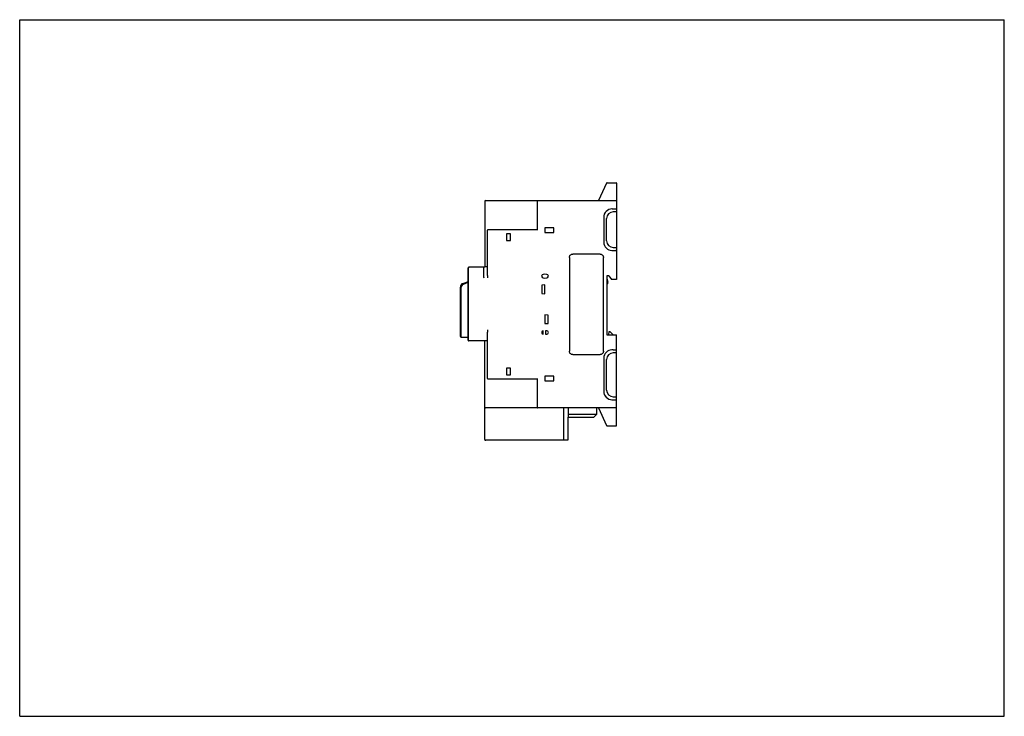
# Model space of a CAD drawing. Header units: millimetres. Extents: x 0 to 297, y 0 to 210.
import ezdxf

# ---------------------------------------------------------------- set-up
doc = ezdxf.new("R2010")
doc.units = ezdxf.units.MM
doc.header["$LTSCALE"] = 16.335
doc.layers.get('0').update_dxf_attribs({"linetype": 'CONTINUOUS'})

msp = doc.modelspace()

# ---------------------------------------------------------------- linework, layer by layer
at = {"color": 7, "linetype": 'Continuous'}
for p, q in [((0, 0), (0, 210)), ((0, 210), (297, 210)), ((297, 0), (297, 210)), ((177.02, 160.76), (174.56, 155.45)), ((177.16, 160.85), (179.91, 160.85)), ((180.06, 160.7), (180.06, 140.61)), ((140.31, 155.3), (140.31, 135.44)), ((140.46, 155.45), (179.91, 155.45)), ((156.06, 155.3), (156.06, 146.7)), ((178.68, 152.95), (179.91, 152.95)), ((179.91, 152.05), (179.05, 152.05)), ((176.18, 150.45), (176.18, 142.97)), ((177.05, 143.35), (177.05, 150.05)), ((141.11, 133.19), (141.11, 146.55)), ((156.06, 146.7), (141.26, 146.7)), ((156.06, 146.7), (156.21, 146.55)), ((158.36, 147.26), (158.36, 145.89)), ((161.12, 147.26), (158.36, 147.26)), ((158.36, 145.89), (161.12, 145.89)), ((161.12, 145.89), (161.12, 147.26)), ((146.81, 145.45), (146.81, 143.45)), ((148.07, 145.45), (146.81, 145.45)), ((146.81, 143.45), (148.07, 143.45)), ((148.07, 143.45), (148.07, 145.45)), ((178.68, 140.47), (179.06, 140.47)), ((179.05, 141.35), (179.91, 141.35)), ((179.06, 140.45), (179.91, 140.45)), ((180.05, 140.54), (180.06, 140.61)), ((180.06, 140.6), (180.06, 131.7)), ((165.8, 138.34), (165.8, 110.06)), ((175.08, 139.34), (166.8, 139.34)), ((176.08, 110.06), (176.08, 138.34)), ((135.31, 113.39), (135.31, 135.19)), ((135.36, 113.29), (135.36, 135.19)), ((140.31, 135.44), (135.61, 135.44)), ((141.11, 135.47), (140.31, 135.45)), ((133.74, 130.52), (135.31, 131.12)), ((133.83, 130.29), (135.31, 130.86)), ((158.44, 133.27), (157.89, 133.22)), ((157.89, 132.18), (158.44, 132.13)), ((158.98, 133.22), (158.44, 133.27)), ((158.44, 132.13), (158.98, 132.18)), ((177.71, 132.78), (177.06, 132.77)), ((177.06, 132.77), (177.07, 115.02)), ((177.06, 131.95), (177.39, 130.87)), ((177.71, 132.78), (178.47, 131.7)), ((180.06, 131.7), (178.47, 131.7)), ((132.94, 114.45), (132.94, 129.35)), ((133.19, 114.2), (133.19, 129.35)), ((158.44, 130.03), (157.49, 129.95)), ((157.49, 129.95), (157.49, 127.45)), ((158.44, 127.37), (158.44, 130.03)), ((157.49, 127.45), (158.44, 127.37)), ((159.39, 120.95), (158.44, 121.03)), ((158.44, 121.03), (158.44, 118.37)), ((159.39, 118.45), (159.39, 120.95)), ((157.9, 115.18), (157.9, 116.22)), ((158.44, 118.37), (159.39, 118.45)), ((158.98, 116.22), (158.65, 116.25)), ((158.65, 116.25), (158.65, 115.15)), ((177.66, 115.02), (177.84, 116.01)), ((177.84, 116.01), (178.05, 116.01)), ((178.05, 116.01), (179.02, 115.01)), ((132.94, 114.45), (133.19, 114.2)), ((135.31, 114.2), (133.19, 114.2)), ((141.11, 113.21), (135.52, 113.14)), ((140.31, 83.45), (140.31, 113.2)), ((141.11, 101.85), (141.11, 115.48)), ((158.65, 115.15), (158.98, 115.18)), ((177.07, 115.02), (180.06, 115.01)), ((180.06, 110.3), (180.06, 115.01)), ((179.06, 110.43), (178.68, 110.43)), ((179.06, 110.45), (179.91, 110.45)), ((180.06, 110.29), (180.05, 110.36)), ((180.06, 87.7), (180.06, 110.29)), ((166.8, 109.06), (175.08, 109.06)), ((176.18, 107.93), (176.18, 97.95)), ((177.05, 98.35), (177.05, 107.55)), ((179.91, 109.55), (179.05, 109.55)), ((148.07, 104.95), (146.81, 104.95)), ((146.81, 104.95), (146.81, 102.95)), ((148.07, 102.95), (148.07, 104.95)), ((141.26, 101.7), (156.06, 101.7)), ((146.81, 102.95), (148.07, 102.95)), ((156.06, 101.7), (156.21, 101.85)), ((156.06, 101.7), (156.06, 93.1)), ((161.12, 102.5), (158.36, 102.5)), ((158.36, 102.5), (158.36, 101.14)), ((158.36, 101.14), (161.12, 101.14)), ((161.12, 101.14), (161.12, 102.5)), ((178.68, 95.45), (179.91, 95.45)), ((179.05, 96.35), (179.91, 96.35)), ((179.91, 92.95), (140.46, 92.95)), ((164.06, 92.95), (164.06, 83.2)), ((165.46, 92.95), (165.46, 90.2)), ((173.96, 92.95), (173.95, 90.95)), ((174.56, 92.95), (177.02, 87.64)), ((165.31, 90.2), (173.19, 90.2)), ((165.31, 90.2), (165.31, 83.2)), ((173.95, 90.95), (165.46, 90.95)), ((173.19, 90.2), (173.95, 90.95)), ((177.16, 87.55), (179.91, 87.55)), ((165.31, 83.2), (140.56, 83.2)), ((0, 0), (297, 0))]:
    msp.add_line(p, q, dxfattribs=at)
for centre, radius, start, end in [((177.16, 160.7), 0.15, 90, 155.1576), ((179.91, 160.7), 0.15, 0, 90), ((140.46, 155.3), 0.15, 90, 180), ((156.21, 155.3), 0.15, 90, 180), ((179.91, 155.3), 0.15, 0, 90), ((178.68, 150.45), 2.5, 89.9992, 179.9989), ((179.05, 150.05), 2, 90, 180), ((179.91, 152.8), 0.15, 0, 90), ((179.91, 152.2), 0.15, 270, 360), ((141.26, 146.55), 0.15, 90, 180), ((179.05, 143.35), 2, 180, 270), ((179.91, 141.2), 0.15, 0, 90), ((135.56, 135.19), 0.25, 86.7497, 180), ((135.61, 135.19), 0.25, 90, 180), ((157.94, 132.7), 0.525, 95, 265.0205), ((158.94, 132.7), 0.525, 274.9956, 85), ((176.82, 130.7), 0.6, 294.5943, 16.77), ((134.19, 129.35), 1.25, 111, 180), ((134.19, 129.35), 1, 111, 180), ((157.94, 115.7), 0.525, 93.8226, 266.1774), ((158.94, 115.7), 0.525, 275.0054, 85), ((135.56, 113.39), 0.25, 180, 223.0718), ((135.51, 113.29), 0.15, 180, 270.7378), ((179.05, 107.55), 2, 90, 180), ((179.91, 109.7), 0.15, 270, 360), ((141.26, 101.85), 0.15, 180, 270), ((179.05, 98.35), 2, 180, 270), ((178.68, 97.95), 2.5, 180.0011, 270.0008), ((179.91, 96.2), 0.15, 0, 90), ((179.91, 95.6), 0.15, 270, 360), ((140.46, 93.1), 0.15, 180, 270), ((156.21, 93.1), 0.15, 180, 270), ((179.91, 93.1), 0.15, 270, 360), ((177.16, 87.7), 0.15, 204.8424, 270), ((179.91, 87.7), 0.15, 270, 360), ((140.56, 83.45), 0.25, 180, 270), ((140.46, 83.35), 0.15, 180, 270)]:
    msp.add_arc(centre, radius, start, end, dxfattribs=at)
for centre, major_axis, ratio, start_param, end_param in [((178.66, 150.45), (2.5, 0), 0.999962, 1.570796, 3.141593), ((178.66, 142.95), (1.77, 1.77), 0.999924, -3.926953, -2.356233), ((178.66, 107.95), (-1.77, 1.77), 0.999924, -0.78536, 0.78536), ((178.66, 97.95), (2.5, 0), 0.999962, -3.141593, -1.570796)]:
    msp.add_ellipse(centre, major_axis=major_axis, ratio=ratio, start_param=start_param, end_param=end_param, dxfattribs=at)
for points, knots in [([(179.91, 140.45), (179.95, 140.45), (180.01, 140.47), (180.04, 140.52), (180.05, 140.54)], [0, 0, 0, 0, 0.545831, 1, 1, 1, 1]), ([(165.8, 138.34), (165.8, 138.45), (165.83, 138.65), (165.98, 138.94), (166.2, 139.16), (166.49, 139.31), (166.69, 139.34), (166.8, 139.34)], [0, 0, 0, 0, 0.201931, 0.396454, 0.609623, 0.802003, 1, 1, 1, 1]), ([(175.08, 139.34), (175.19, 139.34), (175.39, 139.3), (175.68, 139.16), (175.9, 138.93), (176.05, 138.65), (176.08, 138.44), (176.08, 138.34)], [0, 0, 0, 0, 0.201931, 0.396454, 0.609623, 0.802003, 1, 1, 1, 1]), ([(140.31, 135.45), (140.25, 135.45), (140.15, 135.44), (140.04, 135.42), (139.97, 135.4), (139.92, 135.37), (139.88, 135.31), (139.89, 135.21), (139.92, 135.08), (139.93, 134.92), (139.93, 134.73), (139.92, 134.51), (139.92, 134.28), (139.93, 133.92), (139.94, 133.44), (139.95, 132.83), (139.95, 132.4), (139.96, 132.19)], [0, 0, 0, 0, 0.05567, 0.078921, 0.09843, 0.114159, 0.127266, 0.155655, 0.193122, 0.238261, 0.290804, 0.350451, 0.416637, 0.488677, 0.647323, 0.820141, 1, 1, 1, 1]), ([(141.26, 132.22), (141.23, 132.38), (141.16, 132.7), (141.11, 133.03), (141.11, 133.19)], [0, 0, 0, 0, 0.506076, 1, 1, 1, 1]), ([(141.11, 115.48), (141.11, 115.65), (141.16, 115.98), (141.23, 116.3), (141.26, 116.46)], [0, 0, 0, 0, 0.493963, 1, 1, 1, 1]), ([(166.8, 109.06), (166.69, 109.06), (166.48, 109.09), (166.2, 109.24), (165.97, 109.46), (165.83, 109.75), (165.8, 109.95), (165.8, 110.06)], [0, 0, 0, 0, 0.201931, 0.396454, 0.609623, 0.802003, 1, 1, 1, 1]), ([(176.08, 110.06), (176.08, 109.95), (176.04, 109.74), (175.9, 109.46), (175.67, 109.23), (175.39, 109.09), (175.18, 109.06), (175.08, 109.06)], [0, 0, 0, 0, 0.201931, 0.396454, 0.609623, 0.802003, 1, 1, 1, 1]), ([(180.06, 110.3), (180.06, 110.33), (180.05, 110.38), (180, 110.42), (179.97, 110.44)], [0, 0, 0, 0, 0.464112, 1, 1, 1, 1])]:
    msp.add_open_spline(points, degree=3, knots=knots, dxfattribs=at)
for points in [[(180.05, 140.54), (180.06, 140.56), (180.06, 140.58), (180.06, 140.6)], [(179.97, 110.44), (179.95, 110.44), (179.93, 110.45), (179.91, 110.45)]]:
    msp.add_open_spline(points, degree=3, dxfattribs=at)

doc.saveas('drawing.dxf')
